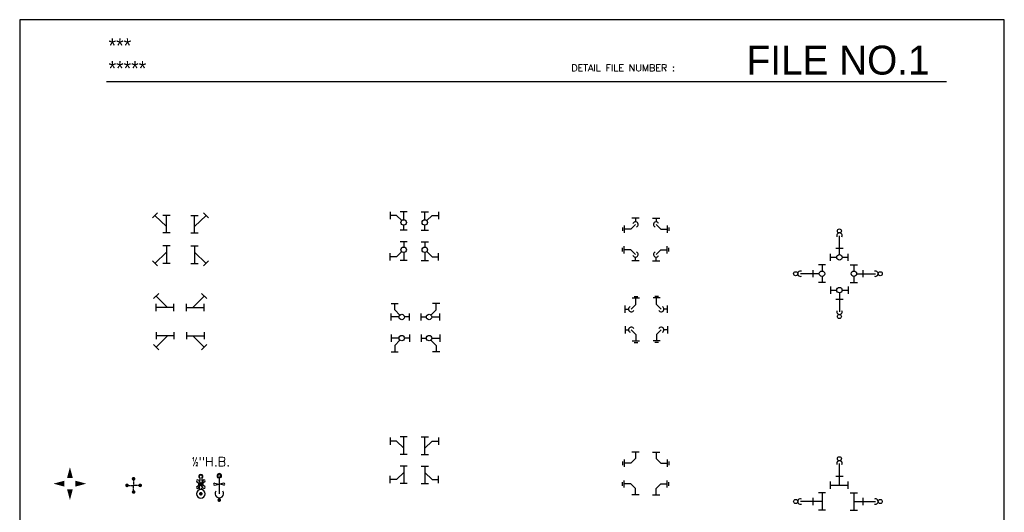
# Model space of a CAD drawing. Header units: inches. Extents: x -3803 to 26533, y -3756 to 2988.
# Tile 3 of 9: x 22306 to 22714, y 2744 to 2948. Entities that reach past the tile are written whole.
import ezdxf
from ezdxf.enums import TextEntityAlignment as Align

# ---------------------------------------------------------------- set-up
doc = ezdxf.new("R2010")
doc.units = ezdxf.units.IN
doc.header["$LTSCALE"] = 0.48
doc.header["$MEASUREMENT"] = 0
doc.linetypes.add('PHANTOM2', pattern=[1.25, 0.625, -0.125, 0.125, -0.125, 0.125, -0.125])
doc.layers.get('0').update_dxf_attribs({"linetype": 'CONTINUOUS'})
for name, color, linetype in [('ARNOTE', 4, 'CONTINUOUS'), ('M-FP-FT', 3, 'CONTINUOUS'), ('M-PL-CWFT', 3, 'CONTINUOUS'), ('M-PL-FT', 3, 'CONTINUOUS'), ('M-PL-HWFT', 2, 'CONTINUOUS'), ('M-PL-HWL', 6, 'PHANTOM2'), ('M-PL-SL', 6, 'CONTINUOUS'), ('M-PL-TXT', 3, 'CONTINUOUS'), ('STD-SHT', 1, 'CONTINUOUS')]:
    doc.layers.add(name, color=color, linetype=linetype)
doc.styles.add('80', font='simplex.shx', dxfattribs={"height": 7.68})
doc.styles.add('STD-SHT1', font='simplex')
doc.styles.add('STD-SHT2', font='X-HLVL1S.SHX')

# ---------------------------------------------------------------- blocks, each defined once
blk = doc.blocks.new('BORDER')
for p, q in [((1, 1), (0, 1)), ((0, 1), (0, 0)), ((1, 0), (1, 1))]:
    blk.add_line(p, q)
blk = doc.blocks.new('A$C03EA7574')
at = {"layer": 'M-FP-FT', "extrusion": (0, 0, -1)}
blk.add_ellipse((2.39, 2.39), major_axis=(-1.69, 1.69), ratio=1, start_param=5.497787, end_param=11.780972, dxfattribs=at)
at = {"layer": 'M-PL-CWFT'}
for p, q in [((1.8, 11), (1.8, 9.8)), ((2.98, 11), (2.98, 9.8)), ((0.2, 8.99), (2, 7.92)), ((0.2, 6.38), (2, 7.45)), ((1.09, 9.88), (2.16, 8.08)), ((1.09, 5.49), (2.16, 7.29)), ((3.7, 9.88), (2.63, 8.08)), ((3.7, 5.49), (2.63, 7.29)), ((4.59, 8.99), (2.79, 7.92)), ((4.59, 6.38), (2.79, 7.45)), ((1.8, 4.71), (1.8, 5.44)), ((2.98, 4.71), (2.98, 5.44))]:
    blk.add_line(p, q, dxfattribs=at)
at = {"layer": 'M-PL-CWFT', "const_width": 1}
blk.add_lwpolyline([(2.39, 2.89, 1), (2.39, 1.89, 1)], format="xyb", close=True, dxfattribs=at)
at = {"layer": 'M-PL-CWFT'}
blk.add_circle((2.39, 7.69), 0.459, dxfattribs=at)
blk.add_circle((2.39, 7.69), 0.459, dxfattribs=at)
for centre, radius, start, end in [((2.39, 11.93), 1.1, 302.3739, 237.6261), ((2.39, 11.76), 0.958, 307.9772, 232.0228), ((0.64, 9.44), 0.625, 45, 225), ((0.64, 5.94), 0.625, 135, 315), ((4.5, 7.62), 3.47, 166.3197, 191.7415), ((4.5, 7.62), 3.47, 207.1364, 219.0354), ((4.5, 7.62), 3.47, 140.9646, 151.5756), ((0.29, 7.62), 3.47, 28.4244, 39.0354), ((0.29, 7.62), 3.47, 320.9646, 332.8636), ((0.29, 7.62), 3.47, 348.2585, 13.6803), ((4.14, 9.44), 0.625, 315, 135), ((4.14, 5.94), 0.625, 225, 45)]:
    blk.add_arc(centre, radius, start, end, dxfattribs=at)

msp = doc.modelspace()

# ---------------------------------------------------------------- linework, layer by layer
at = {"layer": 'M-PL-CWFT'}
for p, q in [((22389.07, 2758.52), (22389.07, 2751.31)), ((22387.21, 2755.81), (22388.9, 2755.38)), ((22387.21, 2754.87), (22388.9, 2755.29)), ((22390.93, 2755.81), (22389.24, 2755.38)), ((22390.93, 2754.87), (22389.24, 2755.29))]:
    msp.add_line(p, q, dxfattribs=at)
at = {"layer": 'M-PL-CWFT', "const_width": 0.75}
msp.add_lwpolyline([(22388.69, 2748.73, 1), (22389.44, 2748.73, 1)], format="xyb", close=True, dxfattribs=at)
at = {"layer": 'M-PL-CWFT'}
msp.add_circle((22389.07, 2755.34), 0.176, dxfattribs=at)
for centre, radius, start, end in [((22389.07, 2758.78), 0.94, 298.0664, 241.9336), ((22389.07, 2758.52), 0.719, 307.9772, 232.0228), ((22387.21, 2755.34), 0.469, 90, 270), ((22390.93, 2755.34), 0.469, 270, 90), ((22389.07, 2751.46), 1.76, 145.9161, 34.0839)]:
    msp.add_arc(centre, radius, start, end, dxfattribs=at)
at = {"layer": 'M-PL-FT'}
for p, q in [((22361.34, 2865.64), (22363.47, 2867.76)), ((22368.68, 2866.7), (22365.68, 2866.7)), ((22377.32, 2866.7), (22380.32, 2866.7)), ((22384.66, 2865.64), (22382.53, 2867.76)), ((22459.87, 2868.22), (22459.87, 2865.22)), ((22466.98, 2868.2), (22463.98, 2868.2)), ((22472.74, 2868.2), (22475.74, 2868.2)), ((22479.86, 2868.22), (22479.86, 2865.22)), ((22563.01, 2865.55), (22560.01, 2865.55)), ((22568.58, 2865.55), (22571.58, 2865.55)), ((22466.98, 2860.53), (22463.98, 2860.53)), ((22472.74, 2860.53), (22475.74, 2860.53)), ((22556.22, 2861.76), (22556.22, 2860.26)), ((22556.89, 2862.54), (22556.89, 2859.54)), ((22556.89, 2862.54), (22556.89, 2859.54)), ((22574.7, 2862.54), (22574.7, 2859.54)), ((22574.7, 2862.54), (22574.7, 2859.54)), ((22575.37, 2861.76), (22575.37, 2860.26)), ((22368.68, 2859.43), (22365.68, 2859.43)), ((22377.32, 2859.43), (22380.32, 2859.43)), ((22368.68, 2854.07), (22365.68, 2854.07)), ((22377.32, 2854.07), (22380.32, 2854.07)), ((22466.98, 2855.74), (22463.98, 2855.74)), ((22472.74, 2855.74), (22475.74, 2855.74)), ((22556.22, 2851.72), (22556.22, 2853.22)), ((22556.89, 2850.93), (22556.89, 2853.93)), ((22556.89, 2850.93), (22556.89, 2853.93)), ((22574.7, 2850.93), (22574.7, 2853.93)), ((22574.7, 2850.93), (22574.7, 2853.93)), ((22575.37, 2851.72), (22575.37, 2853.22)), ((22644.54, 2853.09), (22647.54, 2853.09)), ((22361.34, 2847.87), (22363.47, 2845.75)), ((22384.66, 2847.87), (22382.53, 2845.75)), ((22459.87, 2848.05), (22459.87, 2851.05)), ((22466.98, 2848.07), (22463.98, 2848.07)), ((22472.74, 2848.07), (22475.74, 2848.07)), ((22479.86, 2848.05), (22479.86, 2851.05)), ((22563.01, 2847.92), (22560.01, 2847.92)), ((22568.58, 2847.92), (22571.58, 2847.92)), ((22642.4, 2847.85), (22642.4, 2850.85)), ((22649.67, 2847.85), (22649.67, 2850.85)), ((22368.68, 2846.81), (22365.68, 2846.81)), ((22377.32, 2846.81), (22380.32, 2846.81)), ((22635.09, 2844.05), (22635.09, 2841.05)), ((22640.33, 2846.18), (22637.33, 2846.18)), ((22650.53, 2846.18), (22653.53, 2846.18)), ((22655.76, 2844.05), (22655.76, 2841.05)), ((22640.33, 2838.91), (22637.33, 2838.91)), ((22642.4, 2837.25), (22642.4, 2834.25)), ((22649.67, 2837.25), (22649.67, 2834.25)), ((22650.53, 2838.91), (22653.53, 2838.91)), ((22363.97, 2834.34), (22361.85, 2832.22)), ((22381.74, 2834.34), (22383.86, 2832.22)), ((22560.2, 2832.5), (22563.2, 2832.5)), ((22560.2, 2832.5), (22563.2, 2832.5)), ((22560.98, 2833.17), (22562.48, 2833.17)), ((22571.81, 2832.5), (22568.81, 2832.5)), ((22571.81, 2832.5), (22568.81, 2832.5)), ((22571.02, 2833.17), (22569.52, 2833.17)), ((22644.54, 2832.01), (22647.54, 2832.01)), ((22362.91, 2827.01), (22362.91, 2830.01)), ((22370.17, 2827.01), (22370.17, 2830.01)), ((22375.54, 2827.01), (22375.54, 2830.01)), ((22382.8, 2827.01), (22382.8, 2830.01)), ((22460.26, 2830.23), (22463.26, 2830.23)), ((22480.42, 2830.23), (22477.42, 2830.23)), ((22557.19, 2826.38), (22557.19, 2829.38)), ((22574.82, 2826.38), (22574.82, 2829.38)), ((22460.27, 2823.12), (22460.27, 2826.12)), ((22467.95, 2823.12), (22467.95, 2826.12)), ((22472.74, 2823.12), (22472.74, 2826.12)), ((22480.41, 2823.12), (22480.41, 2826.12)), ((22557.19, 2820.81), (22557.19, 2817.81)), ((22574.82, 2820.81), (22574.82, 2817.81)), ((22362.91, 2818.37), (22362.91, 2815.37)), ((22370.17, 2818.37), (22370.17, 2815.37)), ((22375.54, 2818.37), (22375.54, 2815.37)), ((22382.8, 2818.37), (22382.8, 2815.37)), ((22460.27, 2817.36), (22460.27, 2814.36)), ((22467.95, 2817.36), (22467.95, 2814.36)), ((22472.74, 2817.36), (22472.74, 2814.36)), ((22480.41, 2817.36), (22480.41, 2814.36)), ((22363.97, 2811.03), (22361.85, 2813.15)), ((22381.74, 2811.03), (22383.86, 2813.15)), ((22560.2, 2814.69), (22563.2, 2814.69)), ((22560.2, 2814.69), (22563.2, 2814.69)), ((22560.98, 2814.02), (22562.48, 2814.02)), ((22571.81, 2814.69), (22568.81, 2814.69)), ((22571.81, 2814.69), (22568.81, 2814.69)), ((22571.02, 2814.02), (22569.52, 2814.02)), ((22460.26, 2810.24), (22463.26, 2810.24)), ((22480.42, 2810.24), (22477.42, 2810.24)), ((22459.87, 2774.68), (22459.87, 2771.68)), ((22466.98, 2774.91), (22463.98, 2774.91)), ((22472.74, 2774.91), (22475.74, 2774.91)), ((22479.86, 2774.68), (22479.86, 2771.68)), ((22466.98, 2767.64), (22463.98, 2767.64)), ((22472.74, 2767.64), (22475.74, 2767.64)), ((22563.01, 2768.54), (22560.01, 2768.54)), ((22568.58, 2768.54), (22571.58, 2768.54)), ((22466.98, 2762.83), (22463.98, 2762.83)), ((22472.74, 2762.83), (22475.74, 2762.83)), ((22556.22, 2764.74), (22556.22, 2763.24)), ((22556.89, 2765.53), (22556.89, 2762.53)), ((22556.89, 2765.53), (22556.89, 2762.53)), ((22574.7, 2765.53), (22574.7, 2762.53)), ((22574.7, 2765.53), (22574.7, 2762.53)), ((22575.37, 2764.74), (22575.37, 2763.24)), ((22459.87, 2755.8), (22459.87, 2758.8)), ((22479.86, 2755.8), (22479.86, 2758.8)), ((22644.54, 2758.68), (22647.54, 2758.68)), ((22466.98, 2755.57), (22463.98, 2755.57)), ((22472.74, 2755.57), (22475.74, 2755.57)), ((22556.22, 2754.71), (22556.22, 2756.21)), ((22556.89, 2753.92), (22556.89, 2756.92)), ((22556.89, 2753.92), (22556.89, 2756.92)), ((22574.7, 2753.92), (22574.7, 2756.92)), ((22574.7, 2753.92), (22574.7, 2756.92)), ((22575.37, 2754.71), (22575.37, 2756.21)), ((22642.4, 2753.44), (22642.4, 2756.44)), ((22649.67, 2753.44), (22649.67, 2756.44)), ((22563.01, 2750.91), (22560.01, 2750.91)), ((22568.58, 2750.91), (22571.58, 2750.91)), ((22640.33, 2751.77), (22637.33, 2751.77)), ((22650.53, 2751.77), (22653.53, 2751.77)), ((22635.09, 2749.64), (22635.09, 2746.64)), ((22655.76, 2749.64), (22655.76, 2746.64)), ((22640.33, 2744.5), (22637.33, 2744.5)), ((22650.53, 2744.5), (22653.53, 2744.5))]:
    msp.add_line(p, q, dxfattribs=at)
at = {"layer": 'M-PL-FT', "linetype": 'Continuous'}
for centre in [(22465.48, 2863.8), (22474.24, 2863.8), (22465.48, 2852.47), (22474.24, 2852.47), (22646.04, 2849.35), (22638.83, 2842.55), (22652.03, 2842.55), (22646.04, 2835.75), (22464.68, 2824.62), (22476, 2824.62), (22464.68, 2815.86), (22476, 2815.86)]:
    msp.add_circle(centre, 1.12, dxfattribs=at)
at = {"layer": 'M-PL-FT'}
for centre in [(22646.04, 2860.28), (22646.04, 2860.28), (22627.9, 2842.55), (22627.9, 2842.55), (22662.95, 2842.55), (22662.95, 2842.55), (22646.04, 2824.83), (22646.04, 2824.83), (22646.04, 2765.86), (22646.04, 2765.86), (22627.9, 2748.14), (22627.9, 2748.14), (22662.95, 2748.14), (22662.95, 2748.14)]:
    msp.add_circle(centre, 0.844, dxfattribs=at)
for centre, start, end in [((22561.51, 2862.94), 292.1077, 156.3595), ((22570.08, 2862.94), 23.6405, 247.8923), ((22646.04, 2858.31), 337.8741, 202.1259), ((22561.51, 2850.54), 203.6405, 67.8923), ((22570.08, 2850.54), 112.1077, 336.3595), ((22629.87, 2842.55), 67.8741, 292.1259), ((22660.98, 2842.55), 247.8741, 112.1259), ((22559.8, 2827.88), 113.6405, 337.8923), ((22572.21, 2827.88), 202.1077, 66.3595), ((22646.04, 2826.8), 157.8741, 22.1259), ((22559.8, 2819.31), 22.1077, 246.3595), ((22572.21, 2819.31), 293.6405, 157.8923), ((22646.04, 2763.9), 337.8741, 202.1259), ((22629.87, 2748.14), 67.8741, 292.1259), ((22660.98, 2748.14), 247.8741, 112.1259)]:
    msp.add_arc(centre, 1.12, start, end, dxfattribs=at)
at = {"layer": 'M-PL-HWFT', "const_width": 0.75}
for points in [[(22353.93, 2757.57, 1), (22353.18, 2757.57, 1)], [(22350.82, 2755.21, 1), (22350.82, 2754.46, 1)], [(22356.3, 2754.46, 1), (22356.3, 2755.21, 1)], [(22353.18, 2752.09, 1), (22353.93, 2752.09, 1)]]:
    msp.add_lwpolyline(points, format="xyb", close=True, dxfattribs=at)
at = {"layer": 'M-PL-HWL'}
for p in [(22350.82, 2754.83), (22353.56, 2757.57), (22353.56, 2752.09), (22356.3, 2754.83)]:
    msp.add_line(p, (22353.56, 2754.83), dxfattribs=at)
for points in [[(22327.18, 2762.37), (22328.39, 2757.87), (22325.98, 2757.87)], [(22320.35, 2755.54), (22324.85, 2754.33), (22324.85, 2756.75)], [(22333.98, 2755.54), (22329.48, 2754.33), (22329.48, 2756.75)], [(22327.18, 2748.75), (22328.39, 2753.25), (22325.98, 2753.25)]]:
    msp.add_solid(points, dxfattribs=at)
at = {"layer": 'M-PL-SL'}
for p, q in [((22362.4, 2866.7), (22367.18, 2862.05)), ((22367.18, 2859.43), (22367.18, 2866.7)), ((22378.82, 2859.43), (22378.82, 2866.7)), ((22383.59, 2866.7), (22378.82, 2862.05)), ((22462.48, 2866.72), (22459.87, 2866.72)), ((22462.48, 2866.72), (22464.67, 2864.58)), ((22465.48, 2864.92), (22465.48, 2868.2)), ((22474.24, 2864.92), (22474.24, 2868.2)), ((22477.24, 2866.72), (22475.05, 2864.58)), ((22477.24, 2866.72), (22479.86, 2866.72)), ((22561.51, 2865.55), (22561.51, 2864.06)), ((22570.08, 2865.55), (22570.08, 2864.06)), ((22465.48, 2860.53), (22465.48, 2862.67)), ((22474.24, 2860.53), (22474.24, 2862.67)), ((22559.56, 2861.04), (22556.89, 2861.04)), ((22559.56, 2861.04), (22561.51, 2862.94)), ((22572.03, 2861.04), (22570.08, 2862.94)), ((22572.03, 2861.04), (22574.7, 2861.04)), ((22646.04, 2850.48), (22646.04, 2858.31)), ((22367.18, 2854.07), (22367.18, 2846.81)), ((22378.82, 2854.07), (22378.82, 2846.81)), ((22465.48, 2855.74), (22465.48, 2853.6)), ((22474.24, 2855.74), (22474.24, 2853.6)), ((22559.56, 2852.43), (22556.89, 2852.43)), ((22559.56, 2852.43), (22561.51, 2850.54)), ((22572.03, 2852.43), (22570.08, 2850.54)), ((22572.03, 2852.43), (22574.7, 2852.43)), ((22362.4, 2846.81), (22367.18, 2851.46)), ((22383.59, 2846.81), (22378.82, 2851.46)), ((22462.48, 2849.55), (22459.87, 2849.55)), ((22462.48, 2849.55), (22464.67, 2851.69)), ((22465.48, 2851.35), (22465.48, 2848.07)), ((22474.24, 2851.35), (22474.24, 2848.07)), ((22477.24, 2849.55), (22475.05, 2851.69)), ((22477.24, 2849.55), (22479.86, 2849.55)), ((22561.51, 2847.92), (22561.51, 2849.41)), ((22570.08, 2847.92), (22570.08, 2849.41)), ((22642.4, 2849.35), (22644.91, 2849.35)), ((22647.16, 2849.35), (22649.67, 2849.35)), ((22638.83, 2846.18), (22638.83, 2843.67)), ((22652.03, 2846.18), (22652.03, 2843.67)), ((22637.7, 2842.55), (22629.87, 2842.55)), ((22638.83, 2841.42), (22638.83, 2838.91)), ((22652.03, 2841.42), (22652.03, 2838.91)), ((22653.15, 2842.55), (22660.98, 2842.55)), ((22642.4, 2835.75), (22644.91, 2835.75)), ((22647.16, 2835.75), (22649.67, 2835.75)), ((22362.91, 2833.28), (22367.56, 2828.51)), ((22382.8, 2833.28), (22378.15, 2828.51)), ((22561.7, 2829.83), (22561.7, 2832.5)), ((22570.31, 2829.83), (22570.31, 2832.5)), ((22646.04, 2834.63), (22646.04, 2826.8)), ((22370.17, 2828.51), (22362.91, 2828.51)), ((22375.54, 2828.51), (22382.8, 2828.51)), ((22461.76, 2827.62), (22461.76, 2830.23)), ((22461.76, 2827.62), (22463.89, 2825.42)), ((22478.92, 2827.62), (22476.79, 2825.42)), ((22478.92, 2827.62), (22478.92, 2830.23)), ((22557.19, 2827.88), (22558.68, 2827.88)), ((22561.7, 2829.83), (22559.8, 2827.88)), ((22570.31, 2829.83), (22572.21, 2827.88)), ((22574.82, 2827.88), (22573.33, 2827.88)), ((22463.55, 2824.62), (22460.27, 2824.62)), ((22467.95, 2824.62), (22465.8, 2824.62)), ((22472.74, 2824.62), (22474.88, 2824.62)), ((22477.13, 2824.62), (22480.41, 2824.62)), ((22557.19, 2819.31), (22558.68, 2819.31)), ((22561.7, 2817.36), (22559.8, 2819.31)), ((22570.31, 2817.36), (22572.21, 2819.31)), ((22574.82, 2819.31), (22573.33, 2819.31)), ((22370.17, 2816.87), (22362.91, 2816.87)), ((22362.91, 2812.09), (22367.56, 2816.87)), ((22375.54, 2816.87), (22382.8, 2816.87)), ((22382.8, 2812.09), (22378.15, 2816.87)), ((22463.55, 2815.86), (22460.27, 2815.86)), ((22467.95, 2815.86), (22465.8, 2815.86)), ((22472.74, 2815.86), (22474.88, 2815.86)), ((22477.13, 2815.86), (22480.41, 2815.86)), ((22561.7, 2817.36), (22561.7, 2814.69)), ((22570.31, 2817.36), (22570.31, 2814.69)), ((22461.76, 2812.86), (22463.89, 2815.05)), ((22461.76, 2812.86), (22461.76, 2810.24)), ((22478.92, 2812.86), (22476.79, 2815.05)), ((22478.92, 2812.86), (22478.92, 2810.24)), ((22465.48, 2767.64), (22465.48, 2774.91)), ((22474.24, 2767.64), (22474.24, 2774.91)), ((22462.48, 2773.18), (22459.87, 2773.18)), ((22462.48, 2773.18), (22465.48, 2770.26)), ((22477.24, 2773.18), (22474.24, 2770.26)), ((22477.24, 2773.18), (22479.86, 2773.18)), ((22561.51, 2768.54), (22561.51, 2765.93)), ((22570.08, 2768.54), (22570.08, 2765.93)), ((22465.48, 2762.83), (22465.48, 2755.57)), ((22474.24, 2762.83), (22474.24, 2755.57)), ((22559.56, 2764.03), (22556.89, 2764.03)), ((22559.56, 2764.03), (22561.51, 2765.93)), ((22572.03, 2764.03), (22570.08, 2765.93)), ((22572.03, 2764.03), (22574.7, 2764.03)), ((22646.04, 2754.94), (22646.04, 2763.9)), ((22462.48, 2757.3), (22465.48, 2760.22)), ((22477.24, 2757.3), (22474.24, 2760.22)), ((22462.48, 2757.3), (22459.87, 2757.3)), ((22477.24, 2757.3), (22479.86, 2757.3)), ((22559.56, 2755.42), (22556.89, 2755.42)), ((22559.56, 2755.42), (22561.51, 2753.52)), ((22572.03, 2755.42), (22570.08, 2753.52)), ((22572.03, 2755.42), (22574.7, 2755.42)), ((22642.4, 2754.94), (22649.67, 2754.94)), ((22561.51, 2750.91), (22561.51, 2753.52)), ((22570.08, 2750.91), (22570.08, 2753.52)), ((22638.83, 2751.77), (22638.83, 2744.5)), ((22652.03, 2751.77), (22652.03, 2744.5)), ((22638.83, 2748.14), (22629.87, 2748.14)), ((22652.03, 2748.14), (22660.98, 2748.14))]:
    msp.add_line(p, q, dxfattribs=at)
at = {"layer": 'STD-SHT', "color": 5}
msp.add_line((22690.36, 2922.01), (22342.36, 2922.01), dxfattribs=at)

# ---------------------------------------------------------------- block references
at = {"layer": 'ARNOTE', "xscale": 0.75, "yscale": 0.75, "zscale": 0.75}
msp.add_blockref('A$C03EA7574', (22379.63, 2749.57), dxfattribs=at)
at = {"layer": 'STD-SHT', "xscale": 407.9999907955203, "yscale": 527.9999880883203, "zscale": 407.9999907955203}
msp.add_blockref('BORDER', (22306.36, 2419.82), dxfattribs=at)

# ---------------------------------------------------------------- texts
at = {"layer": 'M-PL-TXT', "style": '80'}
msp.add_text('½"H.B.', height=3.84, dxfattribs=at).set_placement((22377.63, 2762.75))
at = {"layer": 'STD-SHT', "color": 2}
for s, height, style, p in [('***', 6, 'STD-SHT2', (22343.2, 2934.09)), ('*****', 6, 'STD-SHT2', (22343.2, 2924.66)), ('DETAIL FILE NUMBER :', 2.88, 'STD-SHT1', (22534.94, 2926.42))]:
    msp.add_text(s, height=height, dxfattribs=dict(at, style=style)).set_placement(p)
at = {"layer": 'STD-SHT', "color": 3, "style": 'STD-SHT2'}
msp.add_text('FILE NO.1', height=12, dxfattribs=at).set_placement((22645.49, 2931.07), align=Align.MIDDLE)

doc.saveas('drawing.dxf')
